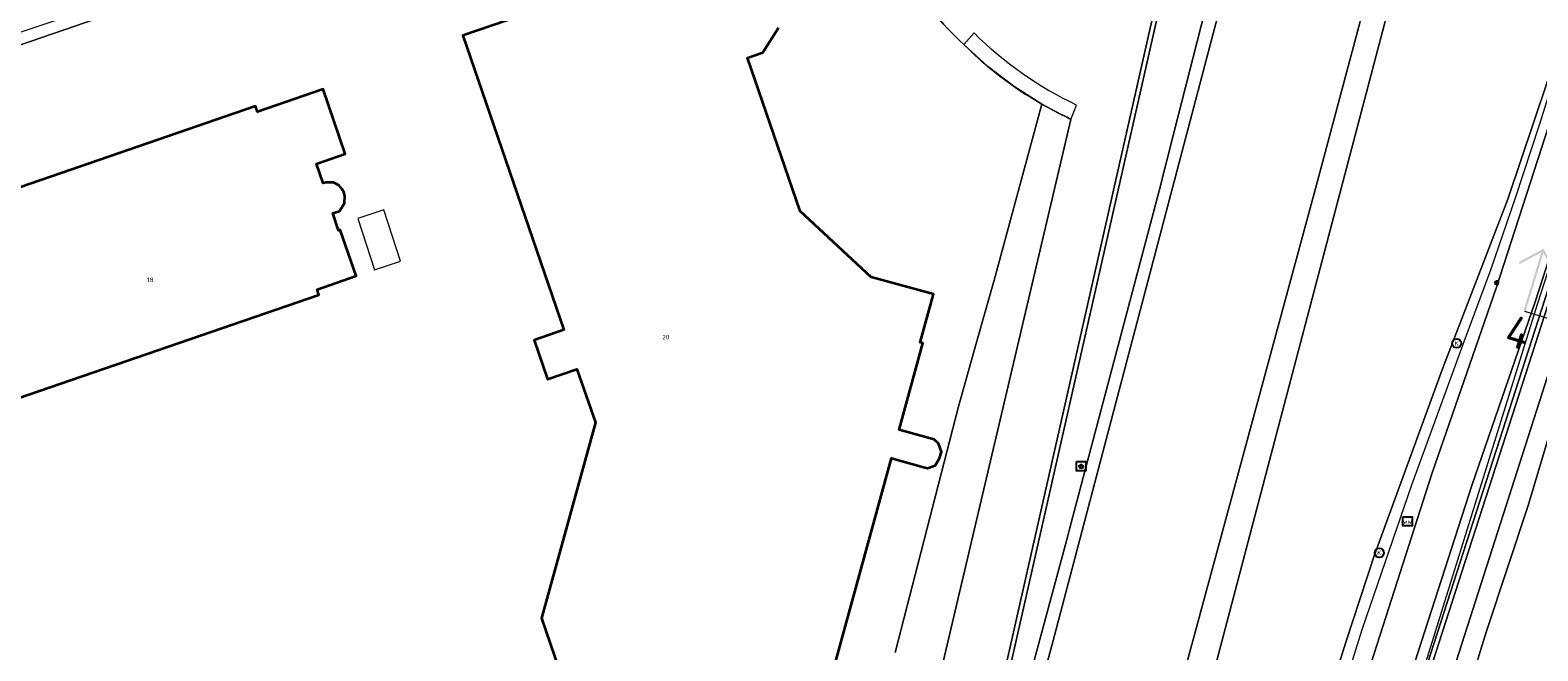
# Model space of a CAD drawing. Header units: metres. Extents: x 73718 to 76933, y 443658 to 446696.
# Tile 65 of 161: x 74896 to 75015, y 445392 to 445441. Entities that reach past the tile are written whole.
import ezdxf
from ezdxf.enums import TextEntityAlignment as Align

# ---------------------------------------------------------------- set-up
doc = ezdxf.new("R2010")
doc.units = ezdxf.units.M
doc.linetypes.add('AL-PROFIEL-SO', pattern=[6.4, 4, -0.8, 0.8, -0.8])
for name, color, linetype, lineweight in [('B-WE-GK-BESCHOEIING-G', 130, 'GK-BESCHOEIING-SO', 18), ('B-WE-GK-KEERWAND_DAMWAND-G', 30, 'Continuous', 18), ('B-WE-GR-GRAS-GV', 60, 'Continuous', 13), ('B-WE-IE-MEUBILAIR-S', 7, 'Continuous', 25), ('B-WE-IE-MEUBILAIR_WEGMEUBILAIR-G', 7, 'Continuous', 18), ('B-WE-KW-KUNSTWERK_STEIGER-GV', 170, 'Continuous', 18), ('B-WE-OG-BEBOUWING-GV', 7, 'Continuous', 35), ('B-WE-OG-BEBOUWING-T18', 10, 'Continuous', 18), ('B-WE-OG-BEBOUWING_OVERBOUWING-GV', 7, 'Continuous', 18), ('B-WE-OG-TERREIN_BEGROEID-GV', 7, 'Continuous', 18), ('B-WE-OG-TERREIN_ERF-GV', 7, 'Continuous', 18), ('B-WE-OG-TERREIN_OEVER-GV', 7, 'Continuous', 18), ('B-WE-OG-WATER_SLOOT-GV', 120, 'Continuous', 18), ('B-WE-OG-WEG-GV', 7, 'Continuous', 18), ('B-WE-VH-GESLOTENVERHARDING_ASFALT-GV', 10, 'Continuous', 18), ('B-WE-VH-GESLOTENVERHARDING_BETON-GV', 10, 'Continuous', 18), ('B-WE-VH-HALFVERHARDING_GRASBETONSTEEN-GV', 130, 'Continuous', 18), ('B-WE-VH-OPENVERHARDING_BETONELEMENT-GV', 30, 'Continuous', 18), ('B-WE-VH-OPENVERHARDING_BETONSTRAATSTEEN-GV', 30, 'Continuous', 18), ('B-WE-VH-OPENVERHARDING_TEGEL-GV', 30, 'Continuous', 18), ('X-XX-AL-VERWIJZING-S-500', 7, 'Continuous', 18)]:
    doc.layers.add(name, color=color, linetype=linetype, lineweight=lineweight)
doc.styles.add('NLCS-ISO', font='NLCS-ISO.ttf')
doc.styles.add('NLCS-ISO-M200-T18', font='NLCS-ISO.ttf', dxfattribs={"height": 0.36})
doc.linetypes.add('GK-BESCHOEIING-SO', pattern='A,18,-3,[1,NLCS.SHX,S=0.6,R=0,X=0,Y=0],-3', length=24)

# ---------------------------------------------------------------- blocks, each defined once
blk = doc.blocks.new('SIE-MEUBILAIR_BORD_VERKEER-SO')
at = {"flags": 128}
blk.add_lwpolyline([(-1.8, 1.8), (1.8, 1.8), (1.8, -1.8), (-1.8, -1.8)], close=True, dxfattribs=at)
at = {"style": 'NLCS-ISO'}
blk.add_text('vb', height=1.8, dxfattribs=at).set_placement((0, 0), align=Align.MIDDLE_CENTER)
blk = doc.blocks.new('SIE-MEUBILAIR_BORD_WEGWIJZER-SO')
at = {"flags": 128}
blk.add_lwpolyline([(-1.8, 1.8), (1.8, 1.8), (1.8, -1.8), (-1.8, -1.8)], close=True, dxfattribs=at)
at = {"style": 'NLCS-ISO'}
blk.add_text('ww', height=1.8, dxfattribs=at).set_placement((0, 0), align=Align.MIDDLE_CENTER)
blk = doc.blocks.new('SIE-MEUBILAIR_PAAL_LICHTMAST-SO')
for points in [[(-0.62, 0), (-1, 0)], [(-0.71, 0.71), (-0.44, 0.44)], [(0, 1), (0, 0.62)], [(0.44, 0.44), (0.71, 0.71)], [(1, 0), (0.62, 0)], [(-0.71, -0.71), (-0.44, -0.44)], [(0, -0.62), (0, -1)], [(0.44, -0.44), (0.71, -0.71)]]:
    blk.add_lwpolyline(points)
blk.add_circle((0, 0), 0.5)
blk = doc.blocks.new('SIE-MEUBILAIR_PUT_KOLK-SO')
blk.add_circle((0, 0), 1.8)
at = {"style": 'NLCS-ISO'}
blk.add_text('K', height=1.8, dxfattribs=at).set_placement((0, 0), align=Align.MIDDLE_CENTER)
blk = doc.blocks.new('*U119')
h = blk.add_hatch(color=256)
h.dxf.hatch_style = 1
h.paths.add_polyline_path([(0, 10.25), (-3.12, 7.12), (-2.88, 6.88), (-0.17, 9.58), (-0.17, 0), (0.17, 0), (0.17, 9.58), (2.88, 6.88), (3.12, 7.12)])
h = blk.add_hatch(color=256)
h.dxf.hatch_style = 1
h.paths.add_polyline_path([(84.71, 10.25), (87.84, 7.12), (87.59, 6.88), (84.89, 9.58), (84.89, 0), (84.54, 0), (84.54, 9.58), (81.84, 6.88), (81.59, 7.12)])
blk.add_lwpolyline([(84.71, 10.25), (87.84, 7.12), (87.59, 6.88), (84.89, 9.58), (84.89, 0), (84.54, 0), (84.54, 9.58), (81.84, 6.88), (81.59, 7.12), (84.71, 10.25)], close=True)
at = {"linetype": 'AL-PROFIEL-SO', "flags": 128}
blk.add_lwpolyline([(0, 0), (84.71, 0)], dxfattribs=at)
at = {"style": 'NLCS-ISO'}
for tag, p in [('Aanzicht1', (0, -1)), ('Aanzicht2', (84.71, -1))]:
    blk.add_attdef(tag, text='', height=5, dxfattribs=at).set_placement(p, align=Align.TOP_CENTER)

msp = doc.modelspace()

# ---------------------------------------------------------------- linework, layer by layer
at = {"layer": 'B-WE-GK-BESCHOEIING-G'}
msp.add_lwpolyline([(74962.616, 445452.122, 0.1456873), (74969.903, 445439.978)], format="xyb", dxfattribs=at)
at = {"layer": 'B-WE-GK-BESCHOEIING-G', "flags": 128}
msp.add_lwpolyline([(74963.256, 445370.008), (74973.199, 445412.217), (74978.345, 445434.077)], dxfattribs=at)
at = {"layer": 'B-WE-GK-KEERWAND_DAMWAND-G', "flags": 128}
for points in [[(75042.166, 445501.047), (75007.294, 445392.858), (75000, 445370.227), (74999.783, 445369.294), (74996.356, 445358.66)], [(74970.911, 445462.392), (74971.654, 445462.468), (74972.065, 445462.51), (74986.633, 445463.999), (74987.153, 445459.367), (74985.2, 445444.066), (74970.488, 445379.007), (74954.087, 445320.955), (74917.35, 445191.627), (74911.271, 445165.921), (74905.145, 445131.335)]]:
    msp.add_lwpolyline(points, dxfattribs=at)
at = {"layer": 'B-WE-GR-GRAS-GV', "flags": 128}
msp.add_lwpolyline([(75049.487, 445384.165), (75049.246, 445393.002), (75049.002, 445401.929), (75048.733, 445410.041), (75048.462, 445418.235), (75048.516, 445425.729), (75048.57, 445433.299), (75048.466, 445439.346), (75031.715, 445439.261), (75031.891, 445431.315), (75028.183, 445430.874), (75023.179, 445431.202), (75020.648, 445423.946), (75018.002, 445416.117), (75016.176, 445409.939), (75014.331, 445403.699), (75012.692, 445398.783), (75011.037, 445393.818), (75009.184, 445387.801)], dxfattribs=at)
at = {"layer": 'B-WE-IE-MEUBILAIR_WEGMEUBILAIR-G', "flags": 128}
for points in [[(75041.607, 445501.626), (75015.043, 445419.504), (74996.085, 445358.746), (74988.404, 445335.234), (74982.572, 445318.018), (74946.528, 445190.854), (74941.468, 445172.053), (74939.359, 445158.202), (74939.346, 445158.119)], [(75032.917, 445496.856), (75031.869, 445493.293), (75027.773, 445477.886), (75022.056, 445456.573), (75018.761, 445445.022), (75015.196, 445433.621), (75013.29, 445427.872), (75011.351, 445422.208), (75009.253, 445416.563), (75005.152, 445405.292), (75001.256, 445394.001), (74997.678, 445382.507), (74990.48, 445359.627), (74979.832, 445325.153), (74973.128, 445302.151), (74963.206, 445267.526), (74953.328, 445232.886), (74943.442, 445198.269), (74940.207, 445186.453), (74937.324, 445175.044), (74934.703, 445163.382), (74931.167, 445145.793), (74929.176, 445133.922), (74928.566, 445129.505)]]:
    msp.add_lwpolyline(points, dxfattribs=at)
at = {"layer": 'B-WE-KW-KUNSTWERK_STEIGER-GV', "flags": 128}
for points in [[(74970.713, 445440.879), (74969.903, 445439.978)], [(74978.019, 445434.254), (74978.345, 445434.077), (74978.78, 445435.209)]]:
    msp.add_lwpolyline(points, dxfattribs=at)
at = {"layer": 'B-WE-KW-KUNSTWERK_STEIGER-GV'}
for points in [[(74978.78, 445435.209, -0.0859836), (74970.713, 445440.879)], [(74969.903, 445439.978, 0.0846995), (74978.019, 445434.254)]]:
    msp.add_lwpolyline(points, format="xyb", dxfattribs=at)
at = {"layer": 'B-WE-OG-BEBOUWING-GV', "flags": 128}
for points in [[(74942.118, 445444.67), (74930.489, 445440.685), (74938.429, 445417.516), (74936.095, 445416.716), (74937.15, 445413.638), (74939.47, 445414.433), (74940.914, 445410.218), (74936.684, 445394.821), (74938.045, 445390.849)], [(74958.158, 445385.323), (74964.226, 445407.409), (74966.746, 445406.717), (74967.041, 445406.636), (74967.653, 445406.846), (74968.009, 445407.407), (74968.149, 445407.916), (74967.927, 445408.564), (74967.586, 445408.88), (74967.278, 445408.965), (74964.814, 445409.641), (74966.689, 445416.467), (74966.486, 445416.522), (74967.528, 445420.318), (74962.609, 445421.669), (74957.02, 445426.845), (74952.877, 445438.935), (74954.091, 445439.351), (74955.326, 445441.295)]]:
    msp.add_lwpolyline(points, dxfattribs=at)
msp.add_lwpolyline([(74919.724, 445429.123), (74919.491, 445429.074), (74918.968, 445430.595), (74921.23, 445431.372), (74919.483, 445436.456), (74914.322, 445434.682), (74914.176, 445435.109), (74889.568, 445426.653), (74894.655, 445411.849), (74919.164, 445420.271), (74919.015, 445420.705), (74922.089, 445421.761), (74920.841, 445425.394), (74920.71, 445425.349), (74920.25, 445426.687), (74920.785, 445426.87), (74921.167, 445427.481), (74921.199, 445428.059), (74921.123, 445428.364), (74920.957, 445428.605), (74920.764, 445428.886), (74920.319, 445429.109), (74919.978, 445429.124)], close=True, dxfattribs=at)
at = {"layer": 'B-WE-OG-BEBOUWING_OVERBOUWING-GV', "flags": 128}
msp.add_lwpolyline([(74925.591, 445422.928), (74924.261, 445426.966), (74922.214, 445426.291), (74923.544, 445422.253)], close=True, dxfattribs=at)
at = {"layer": 'B-WE-OG-TERREIN_BEGROEID-GV', "flags": 128}
msp.add_lwpolyline([(74925.338, 445450.832), (74893.625, 445440.275), (74879.928, 445435.772), (74874.307, 445433.742), (74862.985, 445429.645), (74859.503, 445428.213), (74852.094, 445424.988), (74846.083, 445422.226), (74834.679, 445416.923), (74835.531, 445415.24), (74835.902, 445414.507), (74836.346, 445413.237), (74839.144, 445414.215), (74847.512, 445419.227), (74850.427, 445421.182), (74855.69, 445424.619), (74862.746, 445428.723), (74880.302, 445434.687), (74916.145, 445447.005), (74929.507, 445451.411), (74934.169, 445453.219), (74933.994, 445453.652)], close=True, dxfattribs=at)
at = {"layer": 'B-WE-OG-TERREIN_ERF-GV', "flags": 128}
for points in [[(74933.367, 445450.819), (74933.538, 445452.458), (74933.788, 445452.905), (74934.169, 445453.219), (74929.507, 445451.411), (74916.145, 445447.005), (74880.302, 445434.687), (74862.746, 445428.723), (74855.69, 445424.619), (74850.427, 445421.182), (74847.512, 445419.227), (74839.144, 445414.215), (74836.346, 445413.237), (74832.755, 445411.981), (74814.368, 445405.774), (74807.766, 445403.545), (74803.707, 445402.139), (74802.663, 445401.777), (74802.18, 445401.135), (74801.088, 445400.346), (74804.198, 445389.923)], [(74938.045, 445390.849), (74936.684, 445394.821), (74940.914, 445410.218), (74939.47, 445414.433), (74937.15, 445413.638), (74936.095, 445416.716), (74938.429, 445417.516), (74930.489, 445440.685), (74942.118, 445444.67)], [(74955.326, 445441.295), (74954.091, 445439.351), (74952.877, 445438.935), (74957.02, 445426.845), (74962.609, 445421.669), (74967.528, 445420.318), (74966.486, 445416.522), (74966.689, 445416.467), (74964.814, 445409.641), (74967.278, 445408.965), (74967.586, 445408.88), (74967.927, 445408.564), (74968.149, 445407.916), (74968.009, 445407.407), (74967.653, 445406.846), (74967.041, 445406.636), (74966.746, 445406.717), (74964.226, 445407.409), (74958.158, 445385.323)], [(74964.513, 445392.126), (74967.005, 445401.81), (74969.497, 445411.495), (74970.894, 445416.438), (74972.305, 445421.43), (74976.052, 445435.285), (74973.869, 445436.666), (74971.811, 445438.237), (74969.903, 445439.978)]]:
    msp.add_lwpolyline(points, dxfattribs=at)
at = {"layer": 'B-WE-OG-TERREIN_ERF-GV'}
msp.add_lwpolyline([(74969.903, 445439.978, -0.1456873), (74962.616, 445452.122)], format="xyb", dxfattribs=at)
at = {"layer": 'B-WE-OG-TERREIN_ERF-GV', "flags": 128}
msp.add_lwpolyline([(74919.978, 445429.124), (74920.319, 445429.109), (74920.764, 445428.886), (74920.957, 445428.605), (74921.123, 445428.364), (74921.199, 445428.059), (74921.167, 445427.481), (74920.785, 445426.87), (74920.25, 445426.687), (74920.71, 445425.349), (74920.841, 445425.394), (74922.089, 445421.761), (74919.015, 445420.705), (74919.164, 445420.271), (74894.655, 445411.849), (74889.568, 445426.653), (74914.176, 445435.109), (74914.322, 445434.682), (74919.483, 445436.456), (74921.23, 445431.372), (74918.968, 445430.595), (74919.491, 445429.074), (74919.724, 445429.123)], close=True, dxfattribs=at)
at = {"layer": 'B-WE-OG-TERREIN_OEVER-GV', "flags": 128}
for points in [[(74976.052, 445435.285), (74972.305, 445421.43), (74970.894, 445416.438), (74969.497, 445411.495), (74967.005, 445401.81), (74964.513, 445392.126)], [(74962.98, 445369.047), (74963.256, 445370.008), (74973.199, 445412.217), (74978.345, 445434.077), (74978.019, 445434.254)], [(75016.299, 445415.248), (75007.142, 445386.679)], [(75009.184, 445387.801), (75011.037, 445393.818), (75012.692, 445398.783), (75014.331, 445403.699), (75016.176, 445409.939)]]:
    msp.add_lwpolyline(points, dxfattribs=at)
at = {"layer": 'B-WE-OG-TERREIN_OEVER-GV'}
msp.add_lwpolyline([(74978.019, 445434.254, -0.0187281), (74976.052, 445435.285)], format="xyb", dxfattribs=at)
at = {"layer": 'B-WE-OG-WATER_SLOOT-GV', "flags": 128}
for points in [[(75007.142, 445386.679), (75016.299, 445415.248), (75022.623, 445434.695), (75039.031, 445484.847), (75042.721, 445495.768), (75044.206, 445499.718), (75044.187, 445500), (75044.145, 445500.639), (75042.166, 445501.047), (75012.822, 445410.007), (75007.294, 445392.858), (75000, 445370.227)], [(74970.488, 445379.007), (74985.2, 445444.066), (74987.153, 445459.367), (74986.633, 445463.999), (74972.065, 445462.51), (74971.654, 445462.468), (74970.911, 445462.392), (74969.046, 445461.745), (74966.493, 445460.999), (74952.817, 445455.999), (74944.246, 445453.883), (74941.498, 445454.114), (74941.171, 445454.226)], [(74969.903, 445439.978), (74971.811, 445438.237), (74973.869, 445436.666), (74976.052, 445435.285)], [(74978.019, 445434.254), (74978.345, 445434.077), (74973.199, 445412.217), (74963.256, 445370.008), (74962.98, 445369.047), (74937.911, 445281.567)]]:
    msp.add_lwpolyline(points, dxfattribs=at)
at = {"layer": 'B-WE-OG-WATER_SLOOT-GV'}
for points in [[(74962.616, 445452.122, 0.1456873), (74969.903, 445439.978)], [(74976.052, 445435.285, 0.0187281), (74978.019, 445434.254)]]:
    msp.add_lwpolyline(points, format="xyb", dxfattribs=at)
at = {"layer": 'B-WE-OG-WEG-GV', "flags": 128}
for points in [[(75000, 445371.413), (75041.824, 445501.154), (75042.166, 445501.047), (75044.145, 445500.639), (75044.596, 445500.538), (75045.244, 445500.394), (75047.408, 445507.761), (75048.183, 445508.304), (75047.472, 445509.189), (75041.814, 445503.61), (75041.335, 445502.851), (75040.936, 445502.011), (75040.22, 445500), (75039.459, 445497.347), (75025.427, 445452.538), (75024.12, 445448.364), (75014.885, 445419.726), (75009.877, 445405.275), (74996.938, 445365.11)], [(74993.811, 445365.887), (75006.746, 445406.176), (75011.816, 445420.805), (75021.024, 445449.335), (75022.262, 445453.254), (75035.867, 445496.302), (75034.922, 445496.505), (75035.427, 445498.307), (75033.216, 445498.839), (75032.753, 445497.309), (75031.972, 445494.244), (75031.718, 445493.628), (75031.527, 445493.688), (75031.214, 445492.556), (75020.861, 445453.852), (75019.729, 445449.621), (75017.886, 445443.172), (75012.719, 445427.807), (75007.568, 445414.438), (75002.196, 445399.732), (75000, 445393.021), (74996.775, 445382.714)], [(74969.513, 445369.537), (74978.09, 445401.316), (74978.257, 445401.933), (74985.271, 445428.455), (74986.409, 445432.925), (74989.213, 445443.931), (74990.491, 445450.271), (74991.064, 445454.437), (74991.13, 445458.043), (74990.763, 445461.19), (74990.187, 445463.613), (74989.453, 445465.361), (74988.585, 445466.904), (74988.086, 445466.334), (74985.919, 445464.573), (74984.679, 445464.125), (74986.593, 445464.322), (74986.896, 445464.354), (74987.496, 445459.36), (74985.548, 445443.952), (74970.831, 445378.935)]]:
    msp.add_lwpolyline(points, dxfattribs=at)
at = {"layer": 'B-WE-VH-GESLOTENVERHARDING_ASFALT-GV', "flags": 128}
msp.add_lwpolyline([(74990.267, 445443.655), (74976.924, 445392.954), (74971.093, 445371.535), (74974.979, 445370.569), (74981.401, 445368.972), (74997.756, 445429.208), (75005.352, 445457.705)], dxfattribs=at)
msp.add_lwpolyline([(75017.886, 445443.172), (75019.729, 445449.621), (75020.861, 445453.852), (75007.149, 445457.259), (75003.389, 445442.979), (74989.069, 445388.603), (74985.092, 445369.207), (74984.769, 445368.135), (74991.906, 445366.361), (74996.997, 445382.661), (74996.775, 445382.714), (75000, 445393.021), (75002.196, 445399.732), (75007.568, 445414.438), (75012.719, 445427.807)], close=True, dxfattribs=at)
at = {"layer": 'B-WE-VH-GESLOTENVERHARDING_BETON-GV', "flags": 128}
msp.add_lwpolyline([(74970.831, 445378.935), (74985.548, 445443.952), (74987.496, 445459.36), (74986.896, 445464.354), (74986.593, 445464.322), (74984.679, 445464.125), (74978.742, 445463.514), (74970.9, 445462.707), (74970.695, 445462.686), (74970.71, 445462.371), (74970.911, 445462.392), (74971.654, 445462.468), (74972.065, 445462.51), (74986.633, 445463.999), (74987.153, 445459.367), (74985.2, 445444.066), (74970.488, 445379.007)], dxfattribs=at)
at = {"layer": 'B-WE-VH-HALFVERHARDING_GRASBETONSTEEN-GV', "flags": 128}
for points in [[(74989.436, 445467.877), (74988.731, 445467.071), (74988.585, 445466.904), (74989.453, 445465.361), (74990.187, 445463.613), (74990.763, 445461.19), (74991.13, 445458.043), (74991.064, 445454.437), (74990.491, 445450.271), (74989.213, 445443.931), (74986.409, 445432.925), (74985.271, 445428.455), (74978.257, 445401.933), (74978.09, 445401.316), (74969.513, 445369.537)], [(74971.093, 445371.535), (74976.924, 445392.954), (74990.267, 445443.655)]]:
    msp.add_lwpolyline(points, dxfattribs=at)
at = {"layer": 'B-WE-VH-OPENVERHARDING_BETONELEMENT-GV', "flags": 128}
msp.add_lwpolyline([(74995.907, 445358.805), (74996.005, 445358.771), (74996.085, 445358.746), (74996.356, 445358.66), (74999.783, 445369.294), (75000, 445370.227), (75007.294, 445392.858), (75012.822, 445410.007), (75042.166, 445501.047), (75041.824, 445501.154), (75000, 445371.413)], close=True, dxfattribs=at)
at = {"layer": 'B-WE-VH-OPENVERHARDING_BETONSTRAATSTEEN-GV', "flags": 128}
for points in [[(75017.191, 445502.117), (75005.352, 445457.705), (74997.756, 445429.208), (74981.401, 445368.972)], [(74984.769, 445368.135), (74985.092, 445369.207), (74989.069, 445388.603), (75003.389, 445442.979), (75007.149, 445457.259), (75016.932, 445494.411), (75017.311, 445495.847), (75018.875, 445501.79)]]:
    msp.add_lwpolyline(points, dxfattribs=at)
at = {"layer": 'B-WE-VH-OPENVERHARDING_TEGEL-GV', "flags": 128}
msp.add_lwpolyline([(75025.427, 445452.538), (75022.262, 445453.254), (75021.024, 445449.335), (75011.816, 445420.805), (75006.746, 445406.176), (74993.811, 445365.887), (74996.938, 445365.11), (75009.877, 445405.275), (75014.885, 445419.726), (75024.12, 445448.364)], close=True, dxfattribs=at)

# ---------------------------------------------------------------- block references
at = {"layer": 'B-WE-IE-MEUBILAIR-S', "xscale": 0.2, "yscale": 0.2, "zscale": 0.2}
for name, p in [('SIE-MEUBILAIR_PAAL_LICHTMAST-SO', (75011.849, 445421.233)), ('SIE-MEUBILAIR_PUT_KOLK-SO', (75008.694, 445416.45)), ('SIE-MEUBILAIR_BORD_VERKEER-SO', (74979.146, 445406.785)), ('SIE-MEUBILAIR_PAAL_LICHTMAST-SO', (74979.146, 445406.785)), ('SIE-MEUBILAIR_BORD_WEGWIJZER-SO', (75004.828, 445402.444)), ('SIE-MEUBILAIR_PUT_KOLK-SO', (75002.605, 445399.97))]:
    msp.add_blockref(name, p, dxfattribs=at)
at = {"layer": 'X-XX-AL-VERWIJZING-S-500', "xscale": 0.4999999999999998, "yscale": 0.4999999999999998, "zscale": 0.4999999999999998, "rotation": 343.0813557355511}
msp.add_blockref('*U119', (75014.042, 445418.999), dxfattribs=at).add_auto_attribs({'Aanzicht1': '4', 'Aanzicht2': '4'})

# ---------------------------------------------------------------- texts
at = {"layer": 'B-WE-OG-BEBOUWING-T18', "style": 'NLCS-ISO-M200-T18'}
for s, p in [('18', (74905.9, 445421.455)), ('20', (74946.465, 445416.946))]:
    msp.add_text(s, height=0.36, dxfattribs=at).set_placement(p, align=Align.MIDDLE)

doc.saveas('drawing.dxf')
